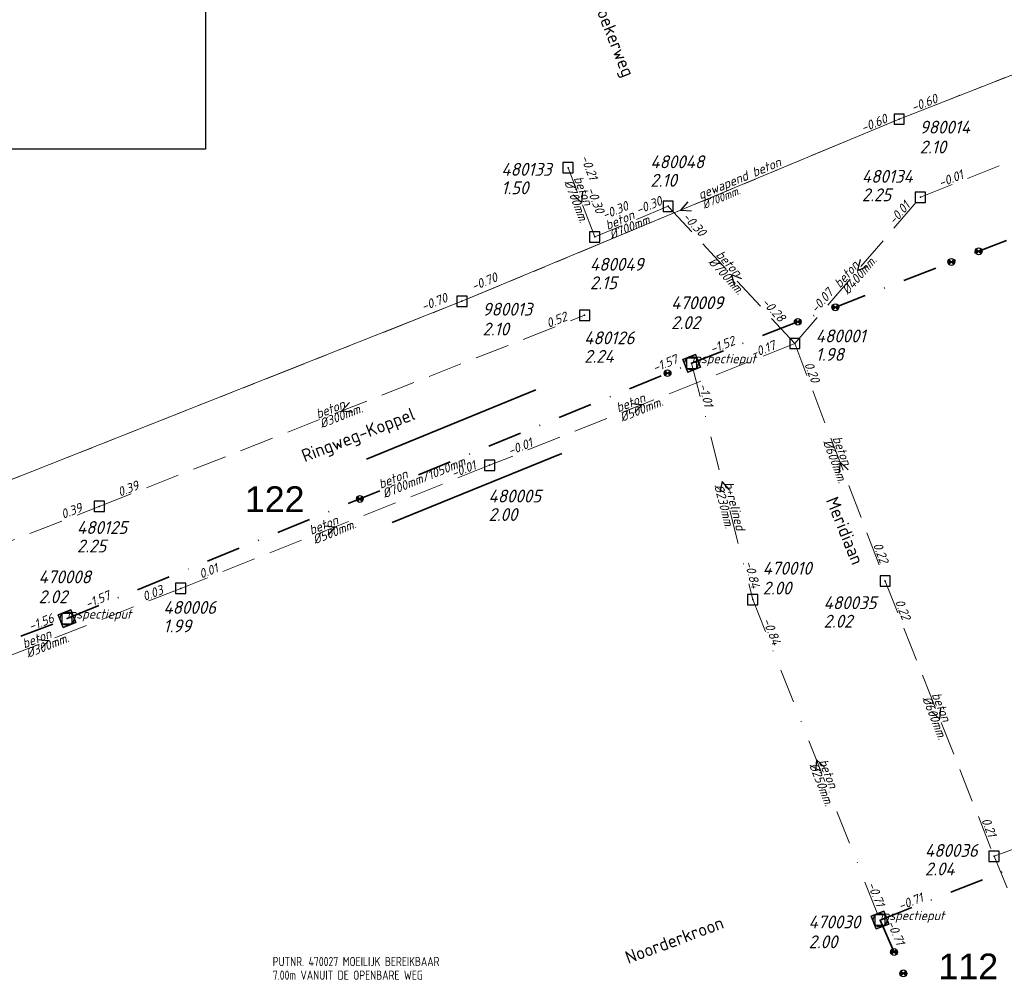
# Model space of a CAD drawing. Header units: metres. Extents: x 152202 to 157341, y 461610 to 468701.
# Tile 112 of 238: x 154754 to 154897, y 464137 to 464277. Entities that reach past the tile are written whole.
import ezdxf
from ezdxf.enums import TextEntityAlignment as Align
from ezdxf.lldxf.tags import DXFTag

# ---------------------------------------------------------------- set-up
doc = ezdxf.new("R2010")
doc.units = ezdxf.units.M
doc.header["$PDMODE"] = 64
doc.header["$PDSIZE"] = 1.5
for name, pattern in [('RI-GWA', [18.45, 6, -1.8, 1.75, -1.8, 1.75, -1.8, 1.75, -1.8]), ('RI-HWA', [7.4, 5, -2.4]), ('RI-VWA', [11, 5, -3, 0, -3])]:
    doc.linetypes.add(name, pattern=pattern)
doc.layers.get('0').update_dxf_attribs({"linetype": 'CONTINUOUS'})
doc.layers.get('DEFPOINTS').update_dxf_attribs({"linetype": 'CONTINUOUS'})
for name, color, linetype, lineweight in [('B-OI-RI-GWA-MATERIAAL-T18', 10, 'CONTINUOUS', 18), ('B-OI-RI-GWA-PUTDEKSELHOOGTE-T25', 10, 'CONTINUOUS', 25), ('B-OI-RI-GWA_BOB-T18', 10, 'CONTINUOUS', 18), ('B-OI-RI-GWA_DIAMETER-T18', 10, 'CONTINUOUS', 18), ('B-OI-RI-GWA_PUTNUMMER-T18', 10, 'CONTINUOUS', 18), ('B-OI-RI-GWA_RIOOLPUT-S', 10, 'CONTINUOUS', 25), ('B-OI-RI-GWA_TRANSPORTLEIDING-G', 10, 'RI-GWA', 18), ('B-OI-RI-HWA-BOB-T18', 150, 'CONTINUOUS', 18), ('B-OI-RI-HWA-MATERIAAL-T18', 150, 'CONTINUOUS', 18), ('B-OI-RI-HWA-PUTDEKSELHOOGTE-T25', 150, 'CONTINUOUS', 25), ('B-OI-RI-HWA-PUTNUMMER-T25', 150, 'CONTINUOUS', 25), ('B-OI-RI-HWA_DIAMETER-T18', 150, 'CONTINUOUS', 18), ('B-OI-RI-HWA_RIOOLPUT-S', 150, 'CONTINUOUS', 25), ('B-OI-RI-HWA_TRANSPORTLEIDING-G', 150, 'RI-HWA', 18), ('B-OI-RI-PERSLEIDING-G', 210, 'RI-PERS', 18), ('B-OI-RI-STROOMRICHTING-S', 252, 'CONTINUOUS', 25), ('B-OI-RI-VWA-BOB-T18', 34, 'CONTINUOUS', 18), ('B-OI-RI-VWA-DIAMETER-T18', 34, 'CONTINUOUS', 18), ('B-OI-RI-VWA-MATERIAAL-T18', 34, 'CONTINUOUS', 18), ('B-OI-RI-VWA_PUTDEKSELHOOGTE-T25', 34, 'CONTINUOUS', 25), ('B-OI-RI-VWA_PUTNUMMER-T25', 34, 'CONTINUOUS', 25), ('B-OI-RI-VWA_RIOOLPUT-S', 34, 'CONTINUOUS', 25), ('B-OI-RI-VWA_TRANSPORTLEIDING-G', 34, 'RI-VWA', 18), ('B-RO-OG-TOPOGRAFIE-T18', 2, 'CONTINUOUS', 18), ('N-OI-RI-BIJZONDERDERHEDEN-T18', 134, 'CONTINUOUS', 18), ('N-OI-RI-T50', 130, 'CONTINUOUS', 50), ('N-OI-RI-VRIJVERVAL_HULPSTUK-S', 210, 'CONTINUOUS', 25), ('N-OI-RI-VWA-BOB-T18', 36, 'CONTINUOUS', 18), ('N-OI-RI-VWA-DIAMETER-HOOGTE-T18', 36, 'CONTINUOUS', 18), ('N-OI-RI-VWA-DIAMETER-T18', 36, 'CONTINUOUS', 18), ('N-OI-RI-VWA-MATERIAAL-T18', 36, 'CONTINUOUS', 18), ('N-OI-RI-VWA_PUTDEKSELHOOGTE-T25', 36, 'CONTINUOUS', 25), ('N-OI-RI-VWA_PUTNUMMER-T25', 36, 'CONTINUOUS', 25), ('N-OI-RI-VWA_RIOOLPUT-S', 36, 'CONTINUOUS', 25), ('N-OI-RI-VWA_TRANSPORTLEIDING-G', 36, 'RI-VWA', 35), ('N-RO-KG-GRENS_WERK-G', 7, 'XX-WERKGRENS', 35)]:
    doc.layers.add(name, color=color, linetype=linetype, lineweight=lineweight)
doc.styles.add('ARIAL', font='arial.ttf')
doc.styles.add('NLCS-ISO-M200-T18', font='NLCS-ISO.ttf', dxfattribs={"height": 360})
doc.styles.add('NLCS-ISO-M500-T18_CURSIEF', font='NLCS-ISO.ttf', dxfattribs={"oblique": 15, "height": 0.9})
doc.styles.add('NLCS-ISO-M750-T18_CURSIEF', font='NLCS-ISO.ttf', dxfattribs={"oblique": 15, "height": 1.35})
doc.styles.add('NLCS-ISO-M750-T25_CURSIEF', font='NLCS-ISO.ttf', dxfattribs={"oblique": 15, "height": 1.875})
tags = doc.linetypes.add('RI-PERS', pattern='A,7,-2,["P",Standard,S=1.8,R=0,X=-0.5,Y=-0.9],-2,7,-2,[102,NLCS.SHX,S=1,R=180,X=0,Y=0],-2', length=22).pattern_tags.tags
tags[6] = DXFTag(74, 10)
doc.linetypes.add('XX-WERKGRENS', pattern='A,0,[137,NLCS.SHX,S=0.1,R=0,X=-1.1,Y=-1.35],-6', length=6)

# ---------------------------------------------------------------- blocks, each defined once
blk = doc.blocks.new('ACMAP_ANN_TEMPLATE_vwa-diam')
at = {"style": 'NLCS-ISO-M750-T18_CURSIEF', "oblique": 15}
blk.add_attdef('vwa-diam', (0.3, -1.3), '', height=1.35, dxfattribs=at)
blk = doc.blocks.new('ACMAP_ANN_TEMPLATE_vwa-diam-hoogte')
at = {"style": 'NLCS-ISO-M750-T18_CURSIEF', "oblique": 15}
blk.add_attdef('vwa-diam-hoogte', (6.5, -1.3), '', height=1.35, dxfattribs=at)
blk = doc.blocks.new('ACMAP_ANN_TEMPLATE_vwa-materiaal')
at = {"style": 'NLCS-ISO-M750-T18_CURSIEF', "oblique": 15}
blk.add_attdef('vwa-mat', (0.3, 0.2), '', height=1.35, dxfattribs=at)
blk = doc.blocks.new('ACMAP_ANN_TEMPLATE_vwa-nap-l')
at = {"style": 'NLCS-ISO-M750-T18_CURSIEF', "oblique": 15}
blk.add_attdef('vwa-nap-l', (3.3, 0.2), '', height=1.35, dxfattribs=at)
blk = doc.blocks.new('ACMAP_ANN_TEMPLATE_vwa-nap-r')
at = {"style": 'NLCS-ISO-M750-T18_CURSIEF', "oblique": 15}
blk.add_attdef('vwa-nap-r', (-5.6, 0.2), '', height=1.35, dxfattribs=at)
blk = doc.blocks.new('ACMAP_ANN_TEMPLATE_type knoop')
at = {"layer": 'DEFPOINTS', "style": 'NLCS-ISO-M750-T18_CURSIEF', "oblique": 15}
blk.add_attdef('type_knoop', (0, 0), '', height=1.35, dxfattribs=at)
blk = doc.blocks.new('ACMAP_ANN_TEMPLATE_vwa-puth')
at = {"style": 'NLCS-ISO-M750-T25_CURSIEF', "oblique": 15}
blk.add_attdef('vwa-puth', (-3, 5), '', height=1.88, dxfattribs=at)
blk = doc.blocks.new('ACMAP_ANN_TEMPLATE_vwa-putnr')
at = {"style": 'NLCS-ISO-M750-T25_CURSIEF', "oblique": 15}
blk.add_attdef('vaw-putnr', (-3, 7.9), '', height=1.88, dxfattribs=at)
blk = doc.blocks.new('ACMAP_ANN_TEMPLATE_hwa-diam')
at = {"style": 'NLCS-ISO-M750-T18_CURSIEF', "oblique": 15}
blk.add_attdef('hwa-diam', (-3.7, -1.3), '', height=1.35, dxfattribs=at)
blk = doc.blocks.new('ACMAP_ANN_TEMPLATE_hwa-materiaal')
at = {"style": 'NLCS-ISO-M750-T18_CURSIEF', "oblique": 15}
blk.add_attdef('hwa-mat', (-3.7, 0.2), '', height=1.35, dxfattribs=at)
blk = doc.blocks.new('ACMAP_ANN_TEMPLATE_hwa-nap-l')
at = {"style": 'NLCS-ISO-M750-T18_CURSIEF', "oblique": 15}
blk.add_attdef('hwa-nap-l', (3.3, 0.2), '', height=1.35, dxfattribs=at)
blk = doc.blocks.new('ACMAP_ANN_TEMPLATE_hwa-nap-r')
at = {"style": 'NLCS-ISO-M750-T18_CURSIEF', "oblique": 15}
blk.add_attdef('hwa-nap-r', (-5.6, 0.2), '', height=1.35, dxfattribs=at)
blk = doc.blocks.new('ACMAP_ANN_TEMPLATE_gwa-diam')
at = {"style": 'NLCS-ISO-M500-T18_CURSIEF', "oblique": 15}
blk.add_attdef('gwa-diam', (-2.2, -1.3), '', height=1.2, dxfattribs=at)
blk = doc.blocks.new('ACMAP_ANN_TEMPLATE_gwa-materiaal')
at = {"style": 'NLCS-ISO-M750-T18_CURSIEF', "oblique": 15}
blk.add_attdef('gwa-mat', (-2.2, 0.2), '', height=1.35, dxfattribs=at)
blk = doc.blocks.new('ACMAP_ANN_TEMPLATE_gwa-nap-l')
at = {"style": 'NLCS-ISO-M750-T18_CURSIEF', "oblique": 15}
blk.add_attdef('gwa-nap-l', (2.3, 0.2), '', height=1.35, dxfattribs=at)
blk = doc.blocks.new('ACMAP_ANN_TEMPLATE_gwa-nap-r')
at = {"style": 'NLCS-ISO-M750-T18_CURSIEF', "oblique": 15}
blk.add_attdef('gwa-nap-r', (-5.6, 0.2), '', height=1.35, dxfattribs=at)
blk = doc.blocks.new('ACMAP_ANN_TEMPLATE_hwa-puth')
at = {"color": 0, "linetype": 'ByBlock', "style": 'NLCS-ISO-M750-T25_CURSIEF', "oblique": 15}
blk.add_attdef('hwa-puth', (-9, -6.8), '', height=1.88, dxfattribs=at)
blk = doc.blocks.new('ACMAP_ANN_TEMPLATE_hwa-putnr')
at = {"color": 0, "linetype": 'ByBlock', "style": 'NLCS-ISO-M750-T25_CURSIEF', "oblique": 15}
blk.add_attdef('hwa-putnr', (-9, -4.1), '', height=1.88, dxfattribs=at)
blk = doc.blocks.new('ACMAP_ANN_TEMPLATE_gwa-puth')
at = {"style": 'NLCS-ISO-M750-T25_CURSIEF', "oblique": 15}
blk.add_attdef('gwa-puth', (3, -5), '', height=1.88, dxfattribs=at)
blk = doc.blocks.new('ACMAP_ANN_TEMPLATE_gwa-putnr')
at = {"style": 'NLCS-ISO-M750-T25_CURSIEF', "oblique": 15}
blk.add_attdef('gwa-putnr', (3, -2.1), '', height=1.88, dxfattribs=at)
blk = doc.blocks.new('SRI-HULP')
h = blk.add_hatch(color=256)
h.dxf.hatch_style = 1
h.paths.add_polyline_path([(-0.71, 0.71, 0.198912), (-1, 0, 0.198912), (-0.71, -0.71), (0, 0)])
h = blk.add_hatch(color=256)
h.dxf.hatch_style = 1
h.paths.add_polyline_path([(1, 0, 0.198912), (0.71, 0.71), (0, 0), (0.71, -0.71, 0.198912)])
for p, q in [((-0.71, 0.71), (0.71, -0.71)), ((-0.71, -0.71), (0.71, 0.71))]:
    blk.add_line(p, q)
blk.add_circle((0, 0), 1)
blk = doc.blocks.new('B-SRI-PUT_VWA-SO')
at = {"flags": 128}
blk.add_lwpolyline([(-2, 2), (2, 2), (2, -2), (-2, -2)], close=True, dxfattribs=at)
at = {"lineweight": -3, "flags": 128}
blk.add_lwpolyline([(2, -2), (2, 2), (-2, 2), (-2, -2)], close=True, dxfattribs=at)
at = {"lineweight": -3}
blk.add_circle((0, 0), 2, dxfattribs=at)

msp = doc.modelspace()

# ---------------------------------------------------------------- linework, layer by layer
at = {"layer": 'B-OI-RI-GWA_RIOOLPUT-S', "transparency": 33554623}
for p in [(154882.1, 464262.7), (154818.2, 464236.1)]:
    msp.add_point(p, dxfattribs=at)
at = {"layer": 'B-OI-RI-GWA_TRANSPORTLEIDING-G'}
for p, q in [((154882.1, 464262.7), (155118.4, 464355.3)), ((154818.2, 464236.1), (154882.1, 464262.7)), ((154497.9, 464109.4), (154818.2, 464236.1))]:
    msp.add_line(p, q, dxfattribs=at)
at = {"layer": 'B-OI-RI-HWA_RIOOLPUT-S'}
for p in [(154833.7, 464255.6), (154885.2, 464251.3), (154848.34, 464249.97), (154837.6, 464245.5), (154836.13, 464234.06), (154866.85, 464229.93), (154822.24, 464212.14), (154765.19, 464206.13), (154880.06, 464195.22), (154777.09, 464194.16), (154895.97, 464155.02)]:
    msp.add_point(p, dxfattribs=at)
at = {"layer": 'B-OI-RI-HWA_TRANSPORTLEIDING-G'}
for p, q in [((154885.2, 464251.3), (154959.7, 464281)), ((154837.6, 464245.5), (154833.7, 464255.6)), ((154866.85, 464229.93), (154885.2, 464251.3)), ((154848.34, 464249.97), (154837.6, 464245.5)), ((154866.85, 464229.93), (154848.34, 464249.97)), ((154765.19, 464206.13), (154836.13, 464234.06)), ((154866.85, 464229.93), (154822.24, 464212.14)), ((154866.85, 464229.93), (154880.06, 464195.22)), ((154822.24, 464212.14), (154777.09, 464194.16)), ((154692.98, 464178), (154765.19, 464206.13)), ((154880.06, 464195.22), (154895.97, 464155.02)), ((154777.09, 464194.16), (154738.4, 464178.93)), ((154895.97, 464155.02), (154928.71, 464166.97)), ((154895.97, 464155.02), (154906.82, 464129.26))]:
    msp.add_line(p, q, dxfattribs=at)
at = {"layer": 'B-OI-RI-PERSLEIDING-G'}
for p, q in [((154882.1, 464262.7), (155118.4, 464355.3)), ((154818.2, 464236.1), (154882.1, 464262.7)), ((154497.9, 464109.4), (154818.2, 464236.1))]:
    msp.add_line(p, q, dxfattribs=at)
at = {"layer": 'B-OI-RI-STROOMRICHTING-S'}
for points in [[(154835.8, 464252.15), (154835.65, 464250.55), (154834.46, 464251.63)], [(154851.2, 464250.62), (154850.15, 464249.4), (154851.76, 464249.29)], [(154876.42, 464242.18), (154876.03, 464240.61), (154877.51, 464241.24)], [(154859.1, 464239.38), (154857.6, 464239.95), (154858.04, 464238.4)], [(154801.74, 464221.29), (154800.66, 464220.09), (154802.26, 464219.95)], [(154842.94, 464221.17), (154844.54, 464221.04), (154843.47, 464219.83)], [(154874.64, 464211.49), (154873.46, 464212.57), (154873.29, 464210.97)], [(154857.29, 464208.57), (154856.23, 464209.78), (154855.9, 464208.21)], [(154798.06, 464203.29), (154799.66, 464203.15), (154798.59, 464201.95)], [(154756.14, 464186.69), (154757.74, 464186.54), (154756.67, 464185.35)], [(154888.15, 464176.72), (154888.02, 464175.12), (154886.82, 464176.19)], [(154871.21, 464168.03), (154870.01, 464169.1), (154869.87, 464167.5)]]:
    msp.add_lwpolyline(points, dxfattribs=at)
at = {"layer": 'B-OI-RI-VWA_RIOOLPUT-S'}
for p in [(154851.77, 464227.04), (154860.7, 464192.52)]:
    msp.add_point(p, dxfattribs=at)
at = {"layer": 'B-OI-RI-VWA_TRANSPORTLEIDING-G'}
for p, q in [((154851.77, 464227.04), (154860.7, 464192.52)), ((154860.7, 464192.52), (154879.31, 464145.69))]:
    msp.add_line(p, q, dxfattribs=at)
at = {"layer": 'DEFPOINTS', "flags": 128}
msp.add_lwpolyline([(155200.091, 464486.663), (154780.704, 464486.663), (154780.704, 464258.328), (154585.091, 464258.328), (154585.091, 463882.913), (154703.67, 463882.913), (154735.091, 463882.913), (155058.611, 463882.913), (155058.611, 463956.567), (155200.091, 463956.567)], close=True, dxfattribs=at)
at = {"layer": 'N-OI-RI-VWA_RIOOLPUT-S'}
for p in [(154851.77, 464227.04), (154760.47, 464189.74), (154879.31, 464145.69)]:
    msp.add_point(p, dxfattribs=at)
at = {"layer": 'N-OI-RI-VWA_TRANSPORTLEIDING-G'}
for p, q in [((154851.77, 464227.04), (154946.84, 464264.12)), ((154760.47, 464189.74), (154851.77, 464227.04)), ((154670.81, 464155.37), (154760.47, 464189.74)), ((154879.31, 464145.69), (154915.68, 464160.04)), ((154879.31, 464145.69), (154889.14, 464123.25))]:
    msp.add_line(p, q, dxfattribs=at)
at = {"layer": 'N-RO-KG-GRENS_WERK-G', "ltscale": 0.5, "flags": 128}
for points in [[(154804.229, 464213.019), (154829.001, 464223.139)], [(154808.011, 464203.761), (154832.783, 464213.882)]]:
    msp.add_lwpolyline(points, dxfattribs=at)

# ---------------------------------------------------------------- block references
at = {"layer": 'B-OI-RI-GWA-MATERIAAL-T18', "transparency": 33554623}
ref = msp.add_blockref('ACMAP_ANN_TEMPLATE_gwa-materiaal', (154855.149, 464251.612), dxfattribs=dict(at, rotation=22.6007621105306))
ref.add_attrib('gwa-mat', 'gewapend beton', (154853.041, 464250.951), dxfattribs={"layer": '0', "color": 0, "linetype": 'ByBlock', "height": 1.35, "rotation": 22.60076, "style": 'NLCS-ISO-M750-T18_CURSIEF', "oblique": 15})
at = {"layer": 'B-OI-RI-GWA-PUTDEKSELHOOGTE-T25', "transparency": 33554623}
ref = msp.add_blockref('ACMAP_ANN_TEMPLATE_gwa-puth', (154882.1, 464262.7), dxfattribs=at)
ref.add_attrib('gwa-puth', '2.10', (154885.1, 464257.7), dxfattribs={"layer": '0', "color": 0, "linetype": 'ByBlock', "height": 1.875, "style": 'NLCS-ISO-M750-T25_CURSIEF', "oblique": 15})
ref = msp.add_blockref('ACMAP_ANN_TEMPLATE_gwa-puth', (154818.2, 464236.1), dxfattribs=at)
ref.add_attrib('gwa-puth', '2.10', (154821.2, 464231.1), dxfattribs={"layer": '0', "color": 0, "linetype": 'ByBlock', "height": 1.875, "style": 'NLCS-ISO-M750-T25_CURSIEF', "oblique": 15})
at = {"layer": 'B-OI-RI-GWA_BOB-T18', "transparency": 33554623}
ref = msp.add_blockref('ACMAP_ANN_TEMPLATE_gwa-nap-l', (154882.1, 464262.7), dxfattribs=dict(at, rotation=21.39895800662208))
ref.add_attrib('gwa-nap-l', '-0.60', (154884.168, 464263.725), dxfattribs={"layer": '0', "color": 0, "linetype": 'ByBlock', "height": 1.35, "rotation": 21.39896, "style": 'NLCS-ISO-M750-T18_CURSIEF', "oblique": 15})
ref = msp.add_blockref('ACMAP_ANN_TEMPLATE_gwa-nap-r', (154882.1, 464262.7), dxfattribs=dict(at, rotation=22.6007621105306))
ref.add_attrib('gwa-nap-r', '-0.60', (154876.853, 464260.733), dxfattribs={"layer": '0', "color": 0, "linetype": 'ByBlock', "height": 1.35, "rotation": 22.60076, "style": 'NLCS-ISO-M750-T18_CURSIEF', "oblique": 15})
ref = msp.add_blockref('ACMAP_ANN_TEMPLATE_gwa-nap-l', (154817.852, 464236.511), dxfattribs=dict(at, rotation=22.6007621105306))
ref.add_attrib('gwa-nap-l', '-0.70', (154819.899, 464237.579), dxfattribs={"layer": '0', "color": 0, "linetype": 'ByBlock', "height": 1.35, "rotation": 22.60076, "style": 'NLCS-ISO-M750-T18_CURSIEF', "oblique": 15})
ref = msp.add_blockref('ACMAP_ANN_TEMPLATE_gwa-nap-r', (154817.852, 464236.511), dxfattribs=dict(at, rotation=21.58209952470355))
ref.add_attrib('gwa-nap-r', '-0.70', (154812.571, 464234.637), dxfattribs={"layer": '0', "color": 0, "linetype": 'ByBlock', "height": 1.35, "rotation": 21.5821, "style": 'NLCS-ISO-M750-T18_CURSIEF', "oblique": 15})
at = {"layer": 'B-OI-RI-GWA_DIAMETER-T18', "transparency": 33554623}
ref = msp.add_blockref('ACMAP_ANN_TEMPLATE_gwa-diam', (154855.149, 464251.612), dxfattribs=dict(at, rotation=22.6007621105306))
ref.add_attrib('gwa-diam', '%%c700mm.', (154853.618, 464249.566), dxfattribs={"layer": '0', "color": 0, "linetype": 'ByBlock', "height": 1.2, "rotation": 22.60076, "style": 'NLCS-ISO-M500-T18_CURSIEF', "oblique": 15})
at = {"layer": 'B-OI-RI-GWA_PUTNUMMER-T18', "transparency": 33554623}
ref = msp.add_blockref('ACMAP_ANN_TEMPLATE_gwa-putnr', (154882.1, 464262.7), dxfattribs=at)
ref.add_attrib('gwa-putnr', '980014', (154885.1, 464260.6), dxfattribs={"layer": '0', "color": 0, "linetype": 'ByBlock', "height": 1.875, "style": 'NLCS-ISO-M750-T25_CURSIEF', "oblique": 15})
ref = msp.add_blockref('ACMAP_ANN_TEMPLATE_gwa-putnr', (154818.2, 464236.1), dxfattribs=at)
ref.add_attrib('gwa-putnr', '980013', (154821.2, 464234), dxfattribs={"layer": '0', "color": 0, "linetype": 'ByBlock', "height": 1.875, "style": 'NLCS-ISO-M750-T25_CURSIEF', "oblique": 15})
at = {"layer": 'B-OI-RI-HWA-BOB-T18'}
ref = msp.add_blockref('ACMAP_ANN_TEMPLATE_hwa-nap-r', (154837.345, 464251.852), dxfattribs=dict(at, rotation=291.113500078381))
ref.add_attrib('hwa-nap-r', '-0.21', (154835.514, 464257.148), dxfattribs={"layer": '0', "color": 0, "linetype": 'ByBlock', "height": 1.35, "rotation": 291.1135, "style": 'NLCS-ISO-M750-T18_CURSIEF', "oblique": 15})
ref = msp.add_blockref('ACMAP_ANN_TEMPLATE_hwa-nap-l', (154885.2, 464251.3), dxfattribs=dict(at, rotation=21.73507960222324))
ref.add_attrib('hwa-nap-l', '-0.01', (154888.191, 464252.708), dxfattribs={"layer": '0', "color": 0, "linetype": 'ByBlock', "height": 1.35, "rotation": 21.73508, "style": 'NLCS-ISO-M750-T18_CURSIEF', "oblique": 15})
ref = msp.add_blockref('ACMAP_ANN_TEMPLATE_hwa-nap-l', (154835.029, 464255.488), dxfattribs=dict(at, rotation=291.113500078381))
ref.add_attrib('hwa-nap-l', '-0.30', (154836.404, 464252.482), dxfattribs={"layer": '0', "color": 0, "linetype": 'ByBlock', "height": 1.35, "rotation": 291.1135, "style": 'NLCS-ISO-M750-T18_CURSIEF', "oblique": 15})
ref = msp.add_blockref('ACMAP_ANN_TEMPLATE_hwa-nap-r', (154844.272, 464249.962), dxfattribs=dict(at, rotation=22.59713303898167))
ref.add_attrib('hwa-nap-r', '-0.30', (154839.025, 464247.995), dxfattribs={"layer": '0', "color": 0, "linetype": 'ByBlock', "height": 1.35, "rotation": 22.59713, "style": 'NLCS-ISO-M750-T18_CURSIEF', "oblique": 15})
ref = msp.add_blockref('ACMAP_ANN_TEMPLATE_hwa-nap-l', (154840.99, 464247.287), dxfattribs=dict(at, rotation=22.59713303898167))
ref.add_attrib('hwa-nap-l', '-0.30', (154843.959, 464248.74), dxfattribs={"layer": '0', "color": 0, "linetype": 'ByBlock', "height": 1.35, "rotation": 22.59713, "style": 'NLCS-ISO-M750-T18_CURSIEF', "oblique": 15})
ref = msp.add_blockref('ACMAP_ANN_TEMPLATE_hwa-nap-r', (154885.2, 464251.3), dxfattribs=dict(at, rotation=49.34796013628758))
ref.add_attrib('hwa-nap-r', '-0.01', (154881.4, 464247.182), dxfattribs={"layer": '0', "color": 0, "linetype": 'ByBlock', "height": 1.35, "rotation": 49.34796, "style": 'NLCS-ISO-M750-T18_CURSIEF', "oblique": 15})
ref = msp.add_blockref('ACMAP_ANN_TEMPLATE_hwa-nap-r', (154853.996, 464244.095), dxfattribs=dict(at, rotation=312.7271969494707))
ref.add_attrib('hwa-nap-r', '-0.30', (154850.344, 464248.344), dxfattribs={"layer": '0', "color": 0, "linetype": 'ByBlock', "height": 1.35, "rotation": 312.7272, "style": 'NLCS-ISO-M750-T18_CURSIEF', "oblique": 15})
ref = msp.add_blockref('ACMAP_ANN_TEMPLATE_hwa-nap-l', (154868.017, 464231.622), dxfattribs=dict(at, rotation=49.34796013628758))
ref.add_attrib('hwa-nap-l', '-0.07', (154870.015, 464234.256), dxfattribs={"layer": '0', "color": 0, "linetype": 'ByBlock', "height": 1.35, "rotation": 49.34796, "style": 'NLCS-ISO-M750-T18_CURSIEF', "oblique": 15})
ref = msp.add_blockref('ACMAP_ANN_TEMPLATE_hwa-nap-l', (154859.519, 464238.175), dxfattribs=dict(at, rotation=312.7271969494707))
ref.add_attrib('hwa-nap-l', '-0.28', (154861.905, 464235.887), dxfattribs={"layer": '0', "color": 0, "linetype": 'ByBlock', "height": 1.35, "rotation": 312.7272, "style": 'NLCS-ISO-M750-T18_CURSIEF', "oblique": 15})
ref = msp.add_blockref('ACMAP_ANN_TEMPLATE_hwa-nap-r', (154836.13, 464234.06), dxfattribs=dict(at, rotation=21.49020446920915))
ref.add_attrib('hwa-nap-r', '0.52', (154830.846, 464232.195), dxfattribs={"layer": '0', "color": 0, "linetype": 'ByBlock', "height": 1.35, "rotation": 21.4902, "style": 'NLCS-ISO-M750-T18_CURSIEF', "oblique": 15})
ref = msp.add_blockref('ACMAP_ANN_TEMPLATE_hwa-nap-l', (154857.744, 464226.363), dxfattribs=dict(at, rotation=21.74159486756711))
ref.add_attrib('hwa-nap-l', '-0.17', (154860.735, 464227.771), dxfattribs={"layer": '0', "color": 0, "linetype": 'ByBlock', "height": 1.35, "rotation": 21.74159, "style": 'NLCS-ISO-M750-T18_CURSIEF', "oblique": 15})
ref = msp.add_blockref('ACMAP_ANN_TEMPLATE_hwa-nap-l', (154866.85, 464229.93), dxfattribs=dict(at, rotation=290.8359221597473))
ref.add_attrib('hwa-nap-l', '0.20', (154868.211, 464226.917), dxfattribs={"layer": '0', "color": 0, "linetype": 'ByBlock', "height": 1.35, "rotation": 290.83592, "style": 'NLCS-ISO-M750-T18_CURSIEF', "oblique": 15})
ref = msp.add_blockref('ACMAP_ANN_TEMPLATE_hwa-nap-l', (154822.24, 464212.14), dxfattribs=dict(at, rotation=21.71383815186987))
ref.add_attrib('hwa-nap-l', '-0.01', (154825.232, 464213.547), dxfattribs={"layer": '0', "color": 0, "linetype": 'ByBlock', "height": 1.35, "rotation": 21.71384, "style": 'NLCS-ISO-M750-T18_CURSIEF', "oblique": 15})
ref = msp.add_blockref('ACMAP_ANN_TEMPLATE_hwa-nap-r', (154822.24, 464212.14), dxfattribs=dict(at, rotation=21.74159486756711))
ref.add_attrib('hwa-nap-r', '-0.01', (154816.964, 464210.251), dxfattribs={"layer": '0', "color": 0, "linetype": 'ByBlock', "height": 1.35, "rotation": 21.74159, "style": 'NLCS-ISO-M750-T18_CURSIEF', "oblique": 15})
ref = msp.add_blockref('ACMAP_ANN_TEMPLATE_hwa-nap-l', (154765.19, 464206.13), dxfattribs=dict(at, rotation=21.49020446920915))
ref.add_attrib('hwa-nap-l', '0.39', (154768.187, 464207.525), dxfattribs={"layer": '0', "color": 0, "linetype": 'ByBlock', "height": 1.35, "rotation": 21.4902, "style": 'NLCS-ISO-M750-T18_CURSIEF', "oblique": 15})
ref = msp.add_blockref('ACMAP_ANN_TEMPLATE_hwa-nap-r', (154765.19, 464206.13), dxfattribs=dict(at, rotation=21.28381054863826))
ref.add_attrib('hwa-nap-r', '0.39', (154759.899, 464204.284), dxfattribs={"layer": '0', "color": 0, "linetype": 'ByBlock', "height": 1.35, "rotation": 21.28381, "style": 'NLCS-ISO-M750-T18_CURSIEF', "oblique": 15})
ref = msp.add_blockref('ACMAP_ANN_TEMPLATE_hwa-nap-r', (154880.06, 464195.22), dxfattribs=dict(at, rotation=290.8359221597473))
ref.add_attrib('hwa-nap-r', '0.22', (154878.255, 464200.525), dxfattribs={"layer": '0', "color": 0, "linetype": 'ByBlock', "height": 1.35, "rotation": 290.83592, "style": 'NLCS-ISO-M750-T18_CURSIEF', "oblique": 15})
ref = msp.add_blockref('ACMAP_ANN_TEMPLATE_hwa-nap-l', (154777.09, 464194.16), dxfattribs=dict(at, rotation=21.48667097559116))
ref.add_attrib('hwa-nap-l', '0.01', (154780.087, 464195.555), dxfattribs={"layer": '0', "color": 0, "linetype": 'ByBlock', "height": 1.35, "rotation": 21.48667, "style": 'NLCS-ISO-M750-T18_CURSIEF', "oblique": 15})
ref = msp.add_blockref('ACMAP_ANN_TEMPLATE_hwa-nap-r', (154777.09, 464194.16), dxfattribs=dict(at, rotation=21.71383815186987))
ref.add_attrib('hwa-nap-r', '0.03', (154771.813, 464192.274), dxfattribs={"layer": '0', "color": 0, "linetype": 'ByBlock', "height": 1.35, "rotation": 21.71384, "style": 'NLCS-ISO-M750-T18_CURSIEF', "oblique": 15})
ref = msp.add_blockref('ACMAP_ANN_TEMPLATE_hwa-nap-l', (154880.06, 464195.22), dxfattribs=dict(at, rotation=291.5922298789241))
ref.add_attrib('hwa-nap-l', '0.22', (154881.46, 464192.225), dxfattribs={"layer": '0', "color": 0, "linetype": 'ByBlock', "height": 1.35, "rotation": 291.59223, "style": 'NLCS-ISO-M750-T18_CURSIEF', "oblique": 15})
ref = msp.add_blockref('ACMAP_ANN_TEMPLATE_hwa-nap-r', (154895.97, 464155.02), dxfattribs=dict(at, rotation=291.5922298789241))
ref.add_attrib('hwa-nap-r', '0.21', (154894.095, 464160.301), dxfattribs={"layer": '0', "color": 0, "linetype": 'ByBlock', "height": 1.35, "rotation": 291.59223, "style": 'NLCS-ISO-M750-T18_CURSIEF', "oblique": 15})
at = {"layer": 'B-OI-RI-HWA-MATERIAAL-T18'}
ref = msp.add_blockref('ACMAP_ANN_TEMPLATE_hwa-materiaal', (154835.65, 464250.55), dxfattribs=dict(at, rotation=291.113500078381))
ref.add_attrib('hwa-mat', 'beton', (154834.504, 464254.074), dxfattribs={"layer": '0', "color": 0, "linetype": 'ByBlock', "height": 1.35, "rotation": 291.1135, "style": 'NLCS-ISO-M750-T18_CURSIEF', "oblique": 15})
ref = msp.add_blockref('ACMAP_ANN_TEMPLATE_hwa-materiaal', (154842.97, 464247.735), dxfattribs=dict(at, rotation=22.59713303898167))
ref.add_attrib('hwa-mat', 'beton', (154839.477, 464246.498), dxfattribs={"layer": '0', "color": 0, "linetype": 'ByBlock', "height": 1.35, "rotation": 22.59713, "style": 'NLCS-ISO-M750-T18_CURSIEF', "oblique": 15})
ref = msp.add_blockref('ACMAP_ANN_TEMPLATE_hwa-materiaal', (154857.595, 464239.95), dxfattribs=dict(at, rotation=312.7271969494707))
ref.add_attrib('hwa-mat', 'beton', (154855.231, 464242.804), dxfattribs={"layer": '0', "color": 0, "linetype": 'ByBlock', "height": 1.35, "rotation": 312.7272, "style": 'NLCS-ISO-M750-T18_CURSIEF', "oblique": 15})
ref = msp.add_blockref('ACMAP_ANN_TEMPLATE_hwa-materiaal', (154876.025, 464240.615), dxfattribs=dict(at, rotation=49.34796013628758))
ref.add_attrib('hwa-mat', 'beton', (154873.463, 464237.938), dxfattribs={"layer": '0', "color": 0, "linetype": 'ByBlock', "height": 1.35, "rotation": 49.34796, "style": 'NLCS-ISO-M750-T18_CURSIEF', "oblique": 15})
ref = msp.add_blockref('ACMAP_ANN_TEMPLATE_hwa-materiaal', (154844.545, 464221.035), dxfattribs=dict(at, rotation=21.74159486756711))
ref.add_attrib('hwa-mat', 'beton', (154841.034, 464219.85), dxfattribs={"layer": '0', "color": 0, "linetype": 'ByBlock', "height": 1.35, "rotation": 21.74159, "style": 'NLCS-ISO-M750-T18_CURSIEF', "oblique": 15})
ref = msp.add_blockref('ACMAP_ANN_TEMPLATE_hwa-materiaal', (154800.66, 464220.095), dxfattribs=dict(at, rotation=21.49020446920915))
ref.add_attrib('hwa-mat', 'beton', (154797.144, 464218.926), dxfattribs={"layer": '0', "color": 0, "linetype": 'ByBlock', "height": 1.35, "rotation": 21.4902, "style": 'NLCS-ISO-M750-T18_CURSIEF', "oblique": 15})
ref = msp.add_blockref('ACMAP_ANN_TEMPLATE_hwa-materiaal', (154873.455, 464212.575), dxfattribs=dict(at, rotation=290.8359221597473))
ref.add_attrib('hwa-mat', 'beton', (154872.326, 464216.104), dxfattribs={"layer": '0', "color": 0, "linetype": 'ByBlock', "height": 1.35, "rotation": 290.83592, "style": 'NLCS-ISO-M750-T18_CURSIEF', "oblique": 15})
ref = msp.add_blockref('ACMAP_ANN_TEMPLATE_hwa-materiaal', (154799.665, 464203.15), dxfattribs=dict(at, rotation=21.71383815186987))
ref.add_attrib('hwa-mat', 'beton', (154796.154, 464201.967), dxfattribs={"layer": '0', "color": 0, "linetype": 'ByBlock', "height": 1.35, "rotation": 21.71384, "style": 'NLCS-ISO-M750-T18_CURSIEF', "oblique": 15})
ref = msp.add_blockref('ACMAP_ANN_TEMPLATE_hwa-materiaal', (154757.745, 464186.545), dxfattribs=dict(at, rotation=21.48667097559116))
ref.add_attrib('hwa-mat', 'beton', (154754.229, 464185.376), dxfattribs={"layer": '0', "color": 0, "linetype": 'ByBlock', "height": 1.35, "rotation": 21.48667, "style": 'NLCS-ISO-M750-T18_CURSIEF', "oblique": 15})
ref = msp.add_blockref('ACMAP_ANN_TEMPLATE_hwa-materiaal', (154888.015, 464175.12), dxfattribs=dict(at, rotation=291.5922298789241))
ref.add_attrib('hwa-mat', 'beton', (154886.839, 464178.634), dxfattribs={"layer": '0', "color": 0, "linetype": 'ByBlock', "height": 1.35, "rotation": 291.59223, "style": 'NLCS-ISO-M750-T18_CURSIEF', "oblique": 15})
at = {"layer": 'B-OI-RI-HWA-PUTDEKSELHOOGTE-T25'}
for p, values in [((154832.954, 464258.535), {'hwa-puth': '1.50'}), ((154854.731, 464259.63), {'hwa-puth': '2.10'}), ((154885.649, 464257.509), {'hwa-puth': '2.25'}), ((154845.9, 464244.661), {'hwa-puth': '2.15'}), ((154845.05, 464233.912), {'hwa-puth': '2.24'}), ((154878.906, 464234.194), {'hwa-puth': '1.98'}), ((154831.076, 464210.802), {'hwa-puth': '2.00'}), ((154770.913, 464206.204), {'hwa-puth': '2.25'}), ((154880.06, 464195.22), {'hwa-puth': '2.02'}), ((154783.557, 464194.531), {'hwa-puth': '1.99'}), ((154894.868, 464159.029), {'hwa-puth': '2.04'})]:
    msp.add_blockref('ACMAP_ANN_TEMPLATE_hwa-puth', p, dxfattribs=at).add_auto_attribs(values)
at = {"layer": 'B-OI-RI-HWA-PUTNUMMER-T25'}
for p, values in [((154832.954, 464258.535), {'hwa-putnr': '480133'}), ((154854.731, 464259.63), {'hwa-putnr': '480048'}), ((154885.649, 464257.509), {'hwa-putnr': '480134'}), ((154845.9, 464244.661), {'hwa-putnr': '480049'}), ((154878.906, 464234.194), {'hwa-putnr': '480001'}), ((154845.05, 464233.912), {'hwa-putnr': '480126'}), ((154831.076, 464210.802), {'hwa-putnr': '480005'}), ((154770.913, 464206.204), {'hwa-putnr': '480125'}), ((154880.06, 464195.22), {'hwa-putnr': '480035'}), ((154783.557, 464194.531), {'hwa-putnr': '480006'}), ((154894.868, 464159.029), {'hwa-putnr': '480036'})]:
    msp.add_blockref('ACMAP_ANN_TEMPLATE_hwa-putnr', p, dxfattribs=at).add_auto_attribs(values)
at = {"layer": 'B-OI-RI-HWA_DIAMETER-T18'}
ref = msp.add_blockref('ACMAP_ANN_TEMPLATE_hwa-diam', (154835.65, 464250.55), dxfattribs=dict(at, rotation=291.113500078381))
ref.add_attrib('hwa-diam', '%%c700mm.', (154833.104, 464253.533), dxfattribs={"layer": '0', "color": 0, "linetype": 'ByBlock', "height": 1.35, "rotation": 291.1135, "style": 'NLCS-ISO-M750-T18_CURSIEF', "oblique": 15})
ref = msp.add_blockref('ACMAP_ANN_TEMPLATE_hwa-diam', (154842.97, 464247.735), dxfattribs=dict(at, rotation=22.59713303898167))
ref.add_attrib('hwa-diam', '%%c700mm.', (154840.054, 464245.113), dxfattribs={"layer": '0', "color": 0, "linetype": 'ByBlock', "height": 1.35, "rotation": 22.59713, "style": 'NLCS-ISO-M750-T18_CURSIEF', "oblique": 15})
ref = msp.add_blockref('ACMAP_ANN_TEMPLATE_hwa-diam', (154876.025, 464240.615), dxfattribs=dict(at, rotation=49.34796013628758))
ref.add_attrib('hwa-diam', '%%c400mm.', (154874.601, 464236.961), dxfattribs={"layer": '0', "color": 0, "linetype": 'ByBlock', "height": 1.35, "rotation": 49.34796, "style": 'NLCS-ISO-M750-T18_CURSIEF', "oblique": 15})
ref = msp.add_blockref('ACMAP_ANN_TEMPLATE_hwa-diam', (154857.595, 464239.95), dxfattribs=dict(at, rotation=312.7271969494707))
ref.add_attrib('hwa-diam', '%%c700mm.', (154854.13, 464241.786), dxfattribs={"layer": '0', "color": 0, "linetype": 'ByBlock', "height": 1.35, "rotation": 312.7272, "style": 'NLCS-ISO-M750-T18_CURSIEF', "oblique": 15})
ref = msp.add_blockref('ACMAP_ANN_TEMPLATE_hwa-diam', (154844.545, 464221.035), dxfattribs=dict(at, rotation=21.74159486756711))
ref.add_attrib('hwa-diam', '%%c500mm.', (154841.59, 464218.457), dxfattribs={"layer": '0', "color": 0, "linetype": 'ByBlock', "height": 1.35, "rotation": 21.74159, "style": 'NLCS-ISO-M750-T18_CURSIEF', "oblique": 15})
ref = msp.add_blockref('ACMAP_ANN_TEMPLATE_hwa-diam', (154800.66, 464220.095), dxfattribs=dict(at, rotation=21.49020446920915))
ref.add_attrib('hwa-diam', '%%c300mm.', (154797.693, 464217.53), dxfattribs={"layer": '0', "color": 0, "linetype": 'ByBlock', "height": 1.35, "rotation": 21.4902, "style": 'NLCS-ISO-M750-T18_CURSIEF', "oblique": 15})
ref = msp.add_blockref('ACMAP_ANN_TEMPLATE_hwa-diam', (154873.455, 464212.575), dxfattribs=dict(at, rotation=290.8359221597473))
ref.add_attrib('hwa-diam', '%%c600mm.', (154870.924, 464215.571), dxfattribs={"layer": '0', "color": 0, "linetype": 'ByBlock', "height": 1.35, "rotation": 290.83592, "style": 'NLCS-ISO-M750-T18_CURSIEF', "oblique": 15})
ref = msp.add_blockref('ACMAP_ANN_TEMPLATE_hwa-diam', (154799.665, 464203.15), dxfattribs=dict(at, rotation=21.71383815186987))
ref.add_attrib('hwa-diam', '%%c500mm.', (154796.709, 464200.573), dxfattribs={"layer": '0', "color": 0, "linetype": 'ByBlock', "height": 1.35, "rotation": 21.71384, "style": 'NLCS-ISO-M750-T18_CURSIEF', "oblique": 15})
ref = msp.add_blockref('ACMAP_ANN_TEMPLATE_hwa-diam', (154757.745, 464186.545), dxfattribs=dict(at, rotation=21.48667097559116))
ref.add_attrib('hwa-diam', '%%c300mm.', (154754.778, 464183.98), dxfattribs={"layer": '0', "color": 0, "linetype": 'ByBlock', "height": 1.35, "rotation": 21.48667, "style": 'NLCS-ISO-M750-T18_CURSIEF', "oblique": 15})
ref = msp.add_blockref('ACMAP_ANN_TEMPLATE_hwa-diam', (154888.015, 464175.12), dxfattribs=dict(at, rotation=291.5922298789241))
ref.add_attrib('hwa-diam', '%%c600mm.', (154885.445, 464178.082), dxfattribs={"layer": '0', "color": 0, "linetype": 'ByBlock', "height": 1.35, "rotation": 291.59223, "style": 'NLCS-ISO-M750-T18_CURSIEF', "oblique": 15})
at = {"layer": 'B-OI-RI-VWA-BOB-T18'}
ref = msp.add_blockref('ACMAP_ANN_TEMPLATE_vwa-nap-l', (154851.77, 464227.04), dxfattribs=dict(at, rotation=284.5039219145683))
ref.add_attrib('vwa-nap-l', '-1.01', (154852.79, 464223.895), dxfattribs={"layer": '0', "color": 0, "linetype": 'ByBlock', "height": 1.35, "rotation": 284.50392, "style": 'NLCS-ISO-M750-T18_CURSIEF', "oblique": 15})
ref = msp.add_blockref('ACMAP_ANN_TEMPLATE_vwa-nap-r', (154860.7, 464192.52), dxfattribs=dict(at, rotation=284.5039219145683))
ref.add_attrib('vwa-nap-r', '-0.84', (154859.491, 464197.992), dxfattribs={"layer": '0', "color": 0, "linetype": 'ByBlock', "height": 1.35, "rotation": 284.50392, "style": 'NLCS-ISO-M750-T18_CURSIEF', "oblique": 15})
ref = msp.add_blockref('ACMAP_ANN_TEMPLATE_vwa-nap-l', (154860.7, 464192.52), dxfattribs=dict(at, rotation=291.6726171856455))
ref.add_attrib('vwa-nap-l', '-0.84', (154862.105, 464189.527), dxfattribs={"layer": '0', "color": 0, "linetype": 'ByBlock', "height": 1.35, "rotation": 291.67262, "style": 'NLCS-ISO-M750-T18_CURSIEF', "oblique": 15})
ref = msp.add_blockref('ACMAP_ANN_TEMPLATE_vwa-nap-r', (154879.31, 464145.69), dxfattribs=dict(at, rotation=291.6726171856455))
ref.add_attrib('vwa-nap-r', '-0.71', (154877.428, 464150.968), dxfattribs={"layer": '0', "color": 0, "linetype": 'ByBlock', "height": 1.35, "rotation": 291.67262, "style": 'NLCS-ISO-M750-T18_CURSIEF', "oblique": 15})
at = {"layer": 'B-OI-RI-VWA-DIAMETER-T18'}
ref = msp.add_blockref('ACMAP_ANN_TEMPLATE_vwa-diam', (154856.235, 464209.78), dxfattribs=dict(at, rotation=284.5039219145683))
ref.add_attrib('vwa-diam', '%%c230mm.', (154855.052, 464209.164), dxfattribs={"layer": '0', "color": 0, "linetype": 'ByBlock', "height": 1.35, "rotation": 284.50392, "style": 'NLCS-ISO-M750-T18_CURSIEF', "oblique": 15})
ref = msp.add_blockref('ACMAP_ANN_TEMPLATE_vwa-diam', (154870.005, 464169.105), dxfattribs=dict(at, rotation=291.6726171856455))
ref.add_attrib('vwa-diam', '%%c250mm.', (154868.908, 464168.346), dxfattribs={"layer": '0', "color": 0, "linetype": 'ByBlock', "height": 1.35, "rotation": 291.67262, "style": 'NLCS-ISO-M750-T18_CURSIEF', "oblique": 15})
at = {"layer": 'B-OI-RI-VWA-MATERIAAL-T18'}
ref = msp.add_blockref('ACMAP_ANN_TEMPLATE_vwa-materiaal', (154856.235, 464209.78), dxfattribs=dict(at, rotation=284.5039219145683))
ref.add_attrib('vwa-mat', 'b+relined', (154856.504, 464209.54), dxfattribs={"layer": '0', "color": 0, "linetype": 'ByBlock', "height": 1.35, "rotation": 284.50392, "style": 'NLCS-ISO-M750-T18_CURSIEF', "oblique": 15})
ref = msp.add_blockref('ACMAP_ANN_TEMPLATE_vwa-materiaal', (154870.005, 464169.105), dxfattribs=dict(at, rotation=291.6726171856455))
ref.add_attrib('vwa-mat', 'beton', (154870.302, 464168.9), dxfattribs={"layer": '0', "color": 0, "linetype": 'ByBlock', "height": 1.35, "rotation": 291.67262, "style": 'NLCS-ISO-M750-T18_CURSIEF', "oblique": 15})
at = {"layer": 'B-OI-RI-VWA_PUTDEKSELHOOGTE-T25'}
ref = msp.add_blockref('ACMAP_ANN_TEMPLATE_vwa-puth', (154851.77, 464227.04), dxfattribs=at)
ref.add_attrib('vwa-puth', '2.02', (154848.77, 464232.04), dxfattribs={"layer": '0', "color": 0, "linetype": 'ByBlock', "height": 1.875, "style": 'NLCS-ISO-M750-T25_CURSIEF', "oblique": 15})
ref = msp.add_blockref('ACMAP_ANN_TEMPLATE_vwa-puth', (154865.145, 464188.262), dxfattribs=at)
ref.add_attrib('vwa-puth', '2.00', (154862.145, 464193.262), dxfattribs={"layer": '0', "color": 0, "linetype": 'ByBlock', "height": 1.875, "style": 'NLCS-ISO-M750-T25_CURSIEF', "oblique": 15})
at = {"layer": 'B-OI-RI-VWA_PUTNUMMER-T25'}
ref = msp.add_blockref('ACMAP_ANN_TEMPLATE_vwa-putnr', (154851.77, 464227.04), dxfattribs=at)
ref.add_attrib('vaw-putnr', '470009', (154848.77, 464234.94), dxfattribs={"layer": '0', "color": 0, "linetype": 'ByBlock', "height": 1.875, "style": 'NLCS-ISO-M750-T25_CURSIEF', "oblique": 15})
ref = msp.add_blockref('ACMAP_ANN_TEMPLATE_vwa-putnr', (154865.145, 464188.262), dxfattribs=at)
ref.add_attrib('vaw-putnr', '470010', (154862.145, 464196.162), dxfattribs={"layer": '0', "color": 0, "linetype": 'ByBlock', "height": 1.875, "style": 'NLCS-ISO-M750-T25_CURSIEF', "oblique": 15})
at = {"layer": 'DEFPOINTS'}
for p in [(154851.77, 464227.04), (154760.47, 464189.74), (154879.31, 464145.69)]:
    msp.add_blockref('ACMAP_ANN_TEMPLATE_type knoop', p, dxfattribs=at).add_auto_attribs({'type_knoop': 'inspectieput'})
at = {"layer": 'N-OI-RI-VRIJVERVAL_HULPSTUK-S', "xscale": 0.5, "yscale": 0.5, "zscale": 0.5}
for p in [(154893.734, 464243.406), (154889.734, 464241.844), (154872.781, 464235.219), (154867.281, 464233.094), (154848.25, 464225.594), (154803.266, 464207.219), (154881.359, 464141.031), (154882.719, 464137.906)]:
    msp.add_blockref('SRI-HULP', p, dxfattribs=at)
at = {"layer": 'N-OI-RI-VWA-BOB-T18'}
for name, p, rotation, values in [('ACMAP_ANN_TEMPLATE_vwa-nap-l', (154851.77, 464227.04), 21.30719598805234, {'vwa-nap-l': '-1.52'}), ('ACMAP_ANN_TEMPLATE_vwa-nap-r', (154851.665, 464227.615), 22.22213914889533, {'vwa-nap-r': '-1.57'}), ('ACMAP_ANN_TEMPLATE_vwa-nap-l', (154760.47, 464189.74), 22.22213914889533, {'vwa-nap-l': '-1.57'}), ('ACMAP_ANN_TEMPLATE_vwa-nap-r', (154760.47, 464189.74), 20.97367914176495, {'vwa-nap-r': '-1.56'}), ('ACMAP_ANN_TEMPLATE_vwa-nap-l', (154879.31, 464145.69), 21.53200837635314, {'vwa-nap-l': '-0.71'}), ('ACMAP_ANN_TEMPLATE_vwa-nap-l', (154878.766, 464148.236), 293.656160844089, {'vwa-nap-l': '-0.71'})]:
    msp.add_blockref(name, p, dxfattribs=dict(at, rotation=rotation)).add_auto_attribs(values)
at = {"layer": 'N-OI-RI-VWA-DIAMETER-HOOGTE-T18', "rotation": 22.22213914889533}
msp.add_blockref('ACMAP_ANN_TEMPLATE_vwa-diam-hoogte', (154806.12, 464208.39), dxfattribs=at).add_auto_attribs({'vwa-diam-hoogte': '/1050mm.'})
at = {"layer": 'N-OI-RI-VWA-DIAMETER-T18', "rotation": 22.22213914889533}
msp.add_blockref('ACMAP_ANN_TEMPLATE_vwa-diam', (154806.12, 464208.39), dxfattribs=at).add_auto_attribs({'vwa-diam': '%%c700mm.'})
at = {"layer": 'N-OI-RI-VWA-MATERIAAL-T18', "rotation": 22.22213914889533}
msp.add_blockref('ACMAP_ANN_TEMPLATE_vwa-materiaal', (154806.12, 464208.39), dxfattribs=at).add_auto_attribs({'vwa-mat': 'beton'})
at = {"layer": 'N-OI-RI-VWA_PUTDEKSELHOOGTE-T25'}
for p, values in [((154851.77, 464227.04), {'vwa-puth': '2.02'}), ((154759.309, 464186.992), {'vwa-puth': '2.02'}), ((154871.857, 464136.582), {'vwa-puth': '2.00'})]:
    msp.add_blockref('ACMAP_ANN_TEMPLATE_vwa-puth', p, dxfattribs=at).add_auto_attribs(values)
at = {"layer": 'N-OI-RI-VWA_PUTNUMMER-T25'}
for p, values in [((154851.77, 464227.04), {'vaw-putnr': '470009'}), ((154759.309, 464186.992), {'vaw-putnr': '470008'}), ((154871.857, 464136.582), {'vaw-putnr': '470030'})]:
    msp.add_blockref('ACMAP_ANN_TEMPLATE_vwa-putnr', p, dxfattribs=at).add_auto_attribs(values)
at = {"layer": 'N-OI-RI-VWA_RIOOLPUT-S', "xscale": 0.5, "yscale": 0.5, "zscale": 0.5, "rotation": 111.3684369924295}
for p in [(154851.77, 464227.04), (154760.47, 464189.74), (154879.31, 464145.69)]:
    msp.add_blockref('B-SRI-PUT_VWA-SO', p, dxfattribs=at)

# ---------------------------------------------------------------- texts
at = {"layer": 'B-RO-OG-TOPOGRAFIE-T18', "style": 'NLCS-ISO-M200-T18'}
for s, rotation, p in [('Kattenbroekerweg', 291.7, (154838.66, 464278.192)), ('Ringweg-Koppel', 21.2, (154803.134, 464216.343)), ('Meridiaan', 292, (154874.187, 464202.588)), ('Noorderkroon', 20.5, (154849.245, 464142.787))]:
    msp.add_text(s, height=1.875, rotation=rotation, dxfattribs=at).set_placement(p, align=Align.MIDDLE)
at = {"layer": 'N-OI-RI-BIJZONDERDERHEDEN-T18', "style": 'NLCS-ISO-M750-T18_CURSIEF', "width": 0.8}
for s, p in [('PUTNR. 470027 MOEILIJK BEREIKBAAR', (154790.534, 464138.966)), ('7.00m VANUIT DE OPENBARE WEG', (154790.534, 464136.975))]:
    msp.add_text(s, height=1.35, dxfattribs=at).set_placement(p)
at = {"layer": 'N-OI-RI-T50', "style": 'ARIAL'}
for s, p in [('122', (154786.456, 464205.311)), ('112', (154887.838, 464137.054))]:
    msp.add_text(s, height=3.75, dxfattribs=at).set_placement(p)

doc.saveas('drawing.dxf')
